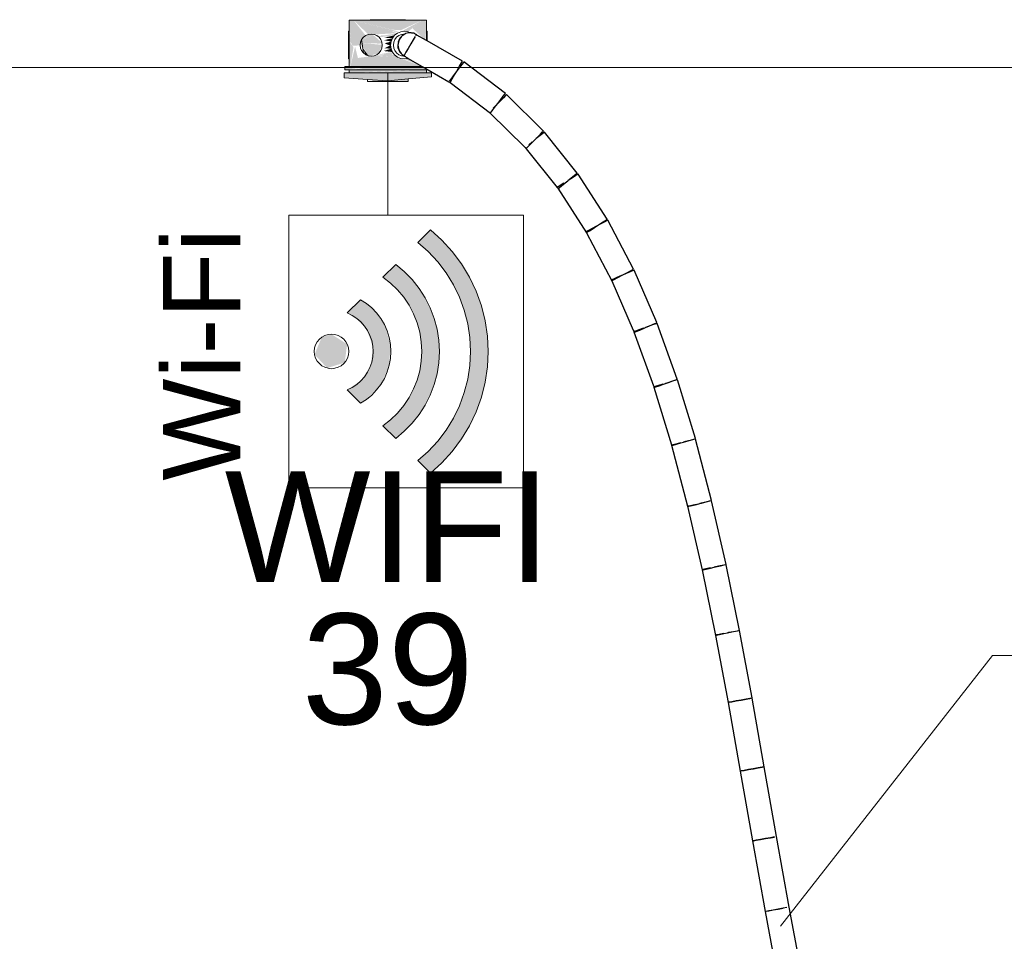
# Model space of a CAD drawing. Header units: millimetres. Extents: x 4476663 to 4477054, y -30323851 to -30323414.
# Tile 111 of 256: x 4476942.32 to 4476944.1, y -30323782.18 to -30323780.51. Entities that reach past the tile are written whole.
import ezdxf

# ---------------------------------------------------------------- set-up
doc = ezdxf.new("R2010")
doc.units = ezdxf.units.MM
doc.linetypes.add('NULL', pattern=[0])
for name, color, linetype, lineweight in [('CE-Caixa', 9, 'Continuous', 18), ('CE-Condutos (Teto)', 1, 'Continuous', 25), ('CE-Textos fios', 7, 'Continuous', 9), ('IFC-Parede padrão-Contorno', 44, 'Continuous', 5), ('P-Simbol', 5, 'Continuous', 20), ('Textos', 7, 'Continuous', 9)]:
    doc.layers.add(name, color=color, linetype=linetype, lineweight=lineweight)
doc.styles.add('ARIAL', font='arial.ttf')

msp = doc.modelspace()

# ---------------------------------------------------------------- hatches: boundary and pattern name
at = {"layer": 'CE-Caixa', "linetype": 'Continuous'}
for points in [[(4476942.9161, -30323780.5124), (4476942.9137, -30323780.5124), (4476942.9164, -30323780.5542)], [(4476942.9137, -30323780.5184), (4476942.9137, -30323780.561), (4476942.9161, -30323780.5959), (4476942.9217, -30323780.561), (4476942.9164, -30323780.5542)], [(4476942.9164, -30323780.5514), (4476942.9198, -30323780.5585), (4476942.932, -30323780.5579), (4476942.9437, -30323780.5401), (4476942.9217, -30323780.5124), (4476942.9161, -30323780.5124)], [(4476942.9217, -30323780.5124), (4476942.9905, -30323780.5326), (4476943.0046, -30323780.5332)], [(4476942.9589, -30323780.5381), (4476943.0012, -30323780.5358), (4476942.9217, -30323780.5124)], [(4476942.9485, -30323780.5381), (4476942.9589, -30323780.5381), (4476942.9217, -30323780.5124)], [(4476942.9217, -30323780.5124), (4476942.9921, -30323780.5296), (4476943.0075, -30323780.5304), (4476943.0457, -30323780.5124)], [(4476943.0202, -30323780.5333), (4476943.0457, -30323780.5124), (4476943.0072, -30323780.5333)], [(4476943.0516, -30323780.548), (4476943.0514, -30323780.5124), (4476943.0457, -30323780.5124), (4476943.028, -30323780.5271)], [(4476943.0537, -30323780.5184), (4476943.0514, -30323780.5124), (4476943.0516, -30323780.548)], [(4476942.9364, -30323780.5477), (4476942.9596, -30323780.5384), (4476942.951, -30323780.5371)], [(4476942.9576, -30323780.5394), (4476942.9365, -30323780.5481), (4476942.9372, -30323780.5536), (4476942.9687, -30323780.5546), (4476942.9731, -30323780.5528)], [(4476942.9763, -30323780.54), (4476942.996, -30323780.5397), (4476943.0012, -30323780.5358)], [(4476942.9344, -30323780.5522), (4476942.9396, -30323780.5716), (4476942.9364, -30323780.5474)], [(4476942.9736, -30323780.5569), (4476942.9372, -30323780.5536), (4476942.9375, -30323780.5555), (4476942.9667, -30323780.5724)], [(4476942.9667, -30323780.5724), (4476942.9375, -30323780.5555), (4476942.9378, -30323780.5585)], [(4476942.996, -30323780.5397), (4476942.9717, -30323780.54), (4476942.9679, -30323780.5433)], [(4476942.9768, -30323780.5439), (4476942.9921, -30323780.5449), (4476942.996, -30323780.5397)], [(4476942.9769, -30323780.5485), (4476942.9896, -30323780.551), (4476942.9921, -30323780.5449)], [(4476942.9783, -30323780.554), (4476942.9872, -30323780.5582), (4476942.9896, -30323780.551)], [(4476942.9137, -30323780.561), (4476942.9137, -30323780.5824), (4476942.9161, -30323780.5959)], [(4476942.9161, -30323780.5959), (4476943.0457, -30323780.5959), (4476943.0012, -30323780.5791), (4476942.9589, -30323780.5767), (4476942.9296, -30323780.5806), (4476942.9246, -30323780.5601)], [(4476942.9667, -30323780.5725), (4476942.9378, -30323780.5585), (4476942.9494, -30323780.5769)], [(4476942.9433, -30323780.5744), (4476942.9494, -30323780.5769), (4476942.9384, -30323780.5624)], [(4476942.9921, -30323780.5699), (4476942.9637, -30323780.5747), (4476942.9918, -30323780.5752)], [(4476942.9761, -30323780.568), (4476942.9921, -30323780.5699), (4476942.9896, -30323780.5639)], [(4476942.978, -30323780.563), (4476942.9896, -30323780.5639), (4476942.9887, -30323780.5574)], [(4476943.0012, -30323780.5791), (4476942.9708, -30323780.5756), (4476942.9614, -30323780.5765)], [(4476942.971, -30323780.5756), (4476943.0012, -30323780.5791), (4476942.996, -30323780.5751)], [(4476943.0457, -30323780.5959), (4476943.0202, -30323780.5816), (4476943.0137, -30323780.5824)], [(4476943.0626, -30323780.6147), (4476943.0626, -30323780.6074), (4476942.9048, -30323780.6074), (4476942.9048, -30323780.6164), (4476942.9838, -30323780.6218)], [(4476942.9077, -30323780.5959), (4476942.906, -30323780.6019), (4476942.9485, -30323780.5967)], [(4476942.9161, -30323780.6019), (4476942.9137, -30323780.6074), (4476943.0457, -30323780.6019)], [(4476943.0546, -30323780.6019), (4476943.046, -30323780.5959), (4476942.9526, -30323780.5959), (4476942.9217, -30323780.6019)], [(4476943.0537, -30323780.6074), (4476943.0537, -30323780.6019), (4476942.9217, -30323780.6074)], [(4476943.0207, -30323780.6229), (4476943.0207, -30323780.6185), (4476942.9838, -30323780.6218), (4476942.9599, -30323780.6201), (4476942.9467, -30323780.6229)]]:
    msp.add_hatch(color=163, dxfattribs=at).paths.add_polyline_path(points)
at = {"layer": 'P-Simbol', "linetype": 'Continuous'}
for points in [[(4476943.0606, -30323780.8909), (4476943.0378, -30323780.9137), (4476943.0489, -30323780.923), (4476943.079, -30323780.9548), (4476943.103, -30323780.9914), (4476943.1204, -30323781.0316), (4476943.1305, -30323781.0742), (4476943.133, -30323781.1179), (4476943.128, -30323781.1613), (4476943.1154, -30323781.2033), (4476943.0958, -30323781.2424), (4476943.0697, -30323781.2775), (4476943.0378, -30323781.3076), (4476943.0606, -30323781.3303), (4476943.0791, -30323781.3139), (4476943.096, -30323781.296), (4476943.1114, -30323781.2766), (4476943.125, -30323781.256), (4476943.1367, -30323781.2343), (4476943.1465, -30323781.2116), (4476943.1543, -30323781.1882), (4476943.16, -30323781.1641), (4476943.1637, -30323781.1397), (4476943.1651, -30323781.1151), (4476943.1644, -30323781.0904), (4476943.1616, -30323781.0658), (4476943.1566, -30323781.0416), (4476943.1496, -30323781.018), (4476943.1405, -30323780.995), (4476943.1294, -30323780.9729), (4476943.1165, -30323780.9519), (4476943.1017, -30323780.9321), (4476943.0853, -30323780.9136)], [(4476942.975, -30323781.2447), (4476942.9979, -30323781.2676), (4476943.0111, -30323781.2569), (4476943.0346, -30323781.2323), (4476943.0534, -30323781.2039), (4476943.067, -30323781.1728), (4476943.075, -30323781.1397), (4476943.0771, -30323781.1058), (4476943.0733, -30323781.072), (4476943.0637, -30323781.0394), (4476943.0485, -30323781.0089), (4476943.0283, -30323780.9815), (4476942.9979, -30323780.9536), (4476942.975, -30323780.9766), (4476942.9979, -30323780.9958), (4476943.0161, -30323781.0177), (4476943.0302, -30323781.0424), (4476943.0398, -30323781.0692), (4476943.0446, -30323781.0972), (4476943.0445, -30323781.1256), (4476943.0394, -30323781.1536), (4476943.0295, -30323781.1803), (4476943.0152, -30323781.2048), (4476942.9968, -30323781.2265)], [(4476942.9344, -30323781.0172), (4476942.9104, -30323781.0411), (4476942.9227, -30323781.0475), (4476942.9456, -30323781.0706), (4476942.9566, -30323781.1012), (4476942.9536, -30323781.1336), (4476942.9372, -30323781.1616), (4476942.9104, -30323781.1802), (4476942.9344, -30323781.2041), (4476942.9423, -30323781.1992), (4476942.969, -30323781.1732), (4476942.9851, -30323781.1397), (4476942.9889, -30323781.1027), (4476942.9797, -30323781.0666), (4476942.9588, -30323781.0359)], [(4476942.882, -30323781.0795), (4476942.8642, -30323781.0851), (4476942.8514, -30323781.116), (4476942.874, -30323781.1407), (4476942.9059, -30323781.1306), (4476942.9102, -30323781.0975)]]:
    msp.add_hatch(color=5, dxfattribs=at).paths.add_polyline_path(points)

# ---------------------------------------------------------------- linework, layer by layer
at = {"layer": 'CE-Caixa'}
for p, q in [((4476942.9137, -30323780.5124), (4476942.9137, -30323780.5184)), ((4476942.9161, -30323780.5124), (4476942.9137, -30323780.5124)), ((4476942.9137, -30323780.5184), (4476942.9137, -30323780.5324)), ((4476942.9217, -30323780.5124), (4476942.9161, -30323780.5124)), ((4476942.9517, -30323780.5124), (4476942.9217, -30323780.5124)), ((4476942.9523, -30323780.5115), (4476942.9517, -30323780.5115)), ((4476942.9517, -30323780.5115), (4476942.9517, -30323780.5124)), ((4476942.9587, -30323780.5124), (4476942.9517, -30323780.5124)), ((4476942.9517, -30323780.5124), (4476942.9523, -30323780.5124)), ((4476942.9528, -30323780.5115), (4476942.9523, -30323780.5115)), ((4476942.9523, -30323780.5124), (4476942.9528, -30323780.5124)), ((4476942.9544, -30323780.5115), (4476942.9528, -30323780.5115)), ((4476942.9528, -30323780.5124), (4476942.9544, -30323780.5124)), ((4476942.956, -30323780.5115), (4476942.9544, -30323780.5115)), ((4476942.9544, -30323780.5124), (4476942.956, -30323780.5124)), ((4476942.9585, -30323780.5115), (4476942.956, -30323780.5115)), ((4476942.956, -30323780.5124), (4476942.9585, -30323780.5124)), ((4476942.9587, -30323780.5115), (4476942.9587, -30323780.5124)), ((4476942.9596, -30323780.5115), (4476942.9587, -30323780.5115)), ((4476943.0087, -30323780.5124), (4476942.9587, -30323780.5124)), ((4476942.9587, -30323780.5124), (4476942.9596, -30323780.5124)), ((4476942.9621, -30323780.5115), (4476942.9596, -30323780.5115)), ((4476942.9596, -30323780.5124), (4476942.9621, -30323780.5124)), ((4476942.966, -30323780.5115), (4476942.9621, -30323780.5115)), ((4476942.9621, -30323780.5124), (4476942.966, -30323780.5124)), ((4476942.9712, -30323780.5115), (4476942.966, -30323780.5115)), ((4476942.966, -30323780.5124), (4476942.9712, -30323780.5124)), ((4476942.9772, -30323780.5115), (4476942.9712, -30323780.5115)), ((4476942.9712, -30323780.5124), (4476942.9772, -30323780.5124)), ((4476942.9837, -30323780.5115), (4476942.9772, -30323780.5115)), ((4476942.9772, -30323780.5124), (4476942.9837, -30323780.5124)), ((4476942.9902, -30323780.5115), (4476942.9837, -30323780.5115)), ((4476942.9837, -30323780.5124), (4476942.9902, -30323780.5124)), ((4476942.9962, -30323780.5115), (4476942.9902, -30323780.5115)), ((4476942.9902, -30323780.5124), (4476942.9962, -30323780.5124)), ((4476943.0014, -30323780.5115), (4476942.9962, -30323780.5115)), ((4476942.9962, -30323780.5124), (4476943.0014, -30323780.5124)), ((4476943.0054, -30323780.5115), (4476943.0014, -30323780.5115)), ((4476943.0014, -30323780.5124), (4476943.0054, -30323780.5124)), ((4476943.0079, -30323780.5115), (4476943.0054, -30323780.5115)), ((4476943.0054, -30323780.5124), (4476943.0079, -30323780.5124)), ((4476943.0087, -30323780.5115), (4476943.0079, -30323780.5115)), ((4476943.0079, -30323780.5124), (4476943.0087, -30323780.5124)), ((4476943.0087, -30323780.5124), (4476943.0087, -30323780.5115)), ((4476943.0146, -30323780.5124), (4476943.0087, -30323780.5124)), ((4476943.0114, -30323780.5115), (4476943.0089, -30323780.5115)), ((4476943.0089, -30323780.5124), (4476943.0114, -30323780.5124)), ((4476943.013, -30323780.5115), (4476943.0114, -30323780.5115)), ((4476943.0114, -30323780.5124), (4476943.013, -30323780.5124)), ((4476943.0146, -30323780.5115), (4476943.013, -30323780.5115)), ((4476943.013, -30323780.5124), (4476943.0146, -30323780.5124)), ((4476943.0146, -30323780.5124), (4476943.0146, -30323780.5115)), ((4476943.0146, -30323780.5115), (4476943.0157, -30323780.5124)), ((4476943.0152, -30323780.5115), (4476943.0146, -30323780.5115)), ((4476943.0157, -30323780.5124), (4476943.0146, -30323780.5124)), ((4476943.0157, -30323780.5115), (4476943.0152, -30323780.5115)), ((4476943.0157, -30323780.5124), (4476943.0157, -30323780.5115)), ((4476943.0457, -30323780.5124), (4476943.0157, -30323780.5124)), ((4476943.0514, -30323780.5124), (4476943.0457, -30323780.5124)), ((4476943.0537, -30323780.5124), (4476943.0514, -30323780.5124)), ((4476943.0537, -30323780.5184), (4476943.0537, -30323780.5124)), ((4476943.0537, -30323780.5324), (4476943.0537, -30323780.5184)), ((4476942.9137, -30323780.5324), (4476942.9128, -30323780.5324)), ((4476942.9128, -30323780.5324), (4476942.9128, -30323780.5333)), ((4476942.9128, -30323780.5333), (4476942.9128, -30323780.5358)), ((4476942.9128, -30323780.5358), (4476942.9128, -30323780.5397)), ((4476942.9137, -30323780.5324), (4476942.9137, -30323780.561)), ((4476942.9137, -30323780.5333), (4476942.9137, -30323780.5324)), ((4476942.9137, -30323780.5358), (4476942.9137, -30323780.5333)), ((4476942.9137, -30323780.5397), (4476942.9137, -30323780.5358)), ((4476942.9437, -30323780.5401), (4476942.9485, -30323780.5381)), ((4476942.9485, -30323780.5381), (4476942.9537, -30323780.5374)), ((4476942.9537, -30323780.5374), (4476942.9589, -30323780.5381)), ((4476942.9589, -30323780.5381), (4476942.9637, -30323780.5401)), ((4476942.996, -30323780.5397), (4476943.0012, -30323780.5358)), ((4476943.0012, -30323780.5358), (4476943.0072, -30323780.5333)), ((4476943.0037, -30323780.5401), (4476943.0085, -30323780.5381)), ((4476943.0072, -30323780.5333), (4476943.0137, -30323780.5324)), ((4476943.0085, -30323780.5381), (4476943.0137, -30323780.5374)), ((4476943.0137, -30323780.5324), (4476943.0202, -30323780.5333)), ((4476943.0137, -30323780.5374), (4476943.0143, -30323780.5375)), ((4476943.0202, -30323780.5333), (4476943.0249, -30323780.5352)), ((4476943.0537, -30323780.5492), (4476943.0537, -30323780.5324)), ((4476943.0537, -30323780.5324), (4476943.0537, -30323780.5333)), ((4476943.0546, -30323780.5324), (4476943.0537, -30323780.5324)), ((4476943.0537, -30323780.5333), (4476943.0537, -30323780.5358)), ((4476943.0537, -30323780.5358), (4476943.0537, -30323780.5397)), ((4476943.0546, -30323780.5333), (4476943.0546, -30323780.5324)), ((4476943.0546, -30323780.5358), (4476943.0546, -30323780.5333)), ((4476943.0546, -30323780.5397), (4476943.0546, -30323780.5358)), ((4476942.9128, -30323780.5397), (4476942.9128, -30323780.5449)), ((4476942.9128, -30323780.5449), (4476942.9128, -30323780.551)), ((4476942.9128, -30323780.551), (4476942.9128, -30323780.5574)), ((4476942.9137, -30323780.5449), (4476942.9137, -30323780.5397)), ((4476942.9137, -30323780.551), (4476942.9137, -30323780.5449)), ((4476942.9137, -30323780.5574), (4476942.9137, -30323780.551)), ((4476942.9344, -30323780.5522), (4476942.9337, -30323780.5574)), ((4476942.9337, -30323780.5574), (4476942.9344, -30323780.5522)), ((4476942.9364, -30323780.5474), (4476942.9344, -30323780.5522)), ((4476942.9344, -30323780.5522), (4476942.9364, -30323780.5474)), ((4476942.9364, -30323780.5474), (4476942.9396, -30323780.5433)), ((4476942.9396, -30323780.5716), (4476942.9364, -30323780.5474)), ((4476942.9396, -30323780.5433), (4476942.9437, -30323780.5401)), ((4476942.9637, -30323780.5401), (4476942.9679, -30323780.5433)), ((4476942.9679, -30323780.5433), (4476942.971, -30323780.5474)), ((4476942.971, -30323780.5474), (4476942.973, -30323780.5522)), ((4476942.973, -30323780.5522), (4476942.9737, -30323780.5574)), ((4476942.9887, -30323780.5574), (4476942.9896, -30323780.551)), ((4476942.9896, -30323780.551), (4476942.9921, -30323780.5449)), ((4476942.9921, -30323780.5449), (4476942.996, -30323780.5397)), ((4476942.9937, -30323780.5574), (4476942.9944, -30323780.5522)), ((4476942.9944, -30323780.5522), (4476942.9964, -30323780.5474)), ((4476942.9964, -30323780.5474), (4476942.9996, -30323780.5433)), ((4476942.9996, -30323780.5433), (4476943.0037, -30323780.5401)), ((4476943.0537, -30323780.5397), (4476943.0537, -30323780.5449)), ((4476943.0537, -30323780.5449), (4476943.0537, -30323780.5492)), ((4476943.0546, -30323780.5449), (4476943.0546, -30323780.5397)), ((4476943.0546, -30323780.5498), (4476943.0546, -30323780.5449)), ((4476942.9128, -30323780.5574), (4476942.9128, -30323780.5639)), ((4476942.9128, -30323780.5639), (4476942.9128, -30323780.5699)), ((4476942.9128, -30323780.5699), (4476942.9128, -30323780.5751)), ((4476942.9137, -30323780.5639), (4476942.9137, -30323780.5574)), ((4476942.9137, -30323780.561), (4476942.9137, -30323780.5824)), ((4476942.9137, -30323780.5699), (4476942.9137, -30323780.5639)), ((4476942.9137, -30323780.5751), (4476942.9137, -30323780.5699)), ((4476942.9337, -30323780.5574), (4476942.9344, -30323780.5626)), ((4476942.9344, -30323780.5626), (4476942.9337, -30323780.5574)), ((4476942.9344, -30323780.5626), (4476942.9364, -30323780.5674)), ((4476942.9364, -30323780.5674), (4476942.9344, -30323780.5626)), ((4476942.9364, -30323780.5674), (4476942.9396, -30323780.5716)), ((4476942.9396, -30323780.5716), (4476942.9364, -30323780.5674)), ((4476942.9437, -30323780.5747), (4476942.9396, -30323780.5716)), ((4476942.9485, -30323780.5767), (4476942.9437, -30323780.5747)), ((4476942.9637, -30323780.5747), (4476942.9589, -30323780.5767)), ((4476942.9679, -30323780.5716), (4476942.9637, -30323780.5747)), ((4476942.971, -30323780.5674), (4476942.9679, -30323780.5716)), ((4476942.973, -30323780.5626), (4476942.971, -30323780.5674)), ((4476942.9737, -30323780.5574), (4476942.973, -30323780.5626)), ((4476942.9896, -30323780.5639), (4476942.9887, -30323780.5574)), ((4476942.9921, -30323780.5699), (4476942.9896, -30323780.5639)), ((4476942.996, -30323780.5751), (4476942.9921, -30323780.5699)), ((4476942.9944, -30323780.5626), (4476942.9937, -30323780.5574)), ((4476942.9964, -30323780.5674), (4476942.9944, -30323780.5626)), ((4476942.9996, -30323780.5716), (4476942.9964, -30323780.5674)), ((4476943.0037, -30323780.5747), (4476942.9996, -30323780.5716)), ((4476943.0085, -30323780.5767), (4476943.0037, -30323780.5747)), ((4476942.9128, -30323780.5751), (4476942.9128, -30323780.5791)), ((4476942.9128, -30323780.5791), (4476942.9128, -30323780.5816)), ((4476942.9128, -30323780.5816), (4476942.9128, -30323780.5824)), ((4476942.9128, -30323780.5824), (4476942.9137, -30323780.5824)), ((4476942.9137, -30323780.5791), (4476942.9137, -30323780.5751)), ((4476942.9137, -30323780.5816), (4476942.9137, -30323780.5791)), ((4476942.9137, -30323780.5824), (4476942.9137, -30323780.5816)), ((4476942.9137, -30323780.5824), (4476942.9137, -30323780.5959)), ((4476942.9537, -30323780.5774), (4476942.9485, -30323780.5767)), ((4476942.9589, -30323780.5767), (4476942.9537, -30323780.5774)), ((4476943.0012, -30323780.5791), (4476942.996, -30323780.5751)), ((4476943.0072, -30323780.5816), (4476943.0012, -30323780.5791)), ((4476943.0137, -30323780.5824), (4476943.0072, -30323780.5816)), ((4476943.0137, -30323780.5774), (4476943.0085, -30323780.5767)), ((4476943.0138, -30323780.5774), (4476943.0137, -30323780.5774)), ((4476943.0202, -30323780.5816), (4476943.0137, -30323780.5824)), ((4476943.0207, -30323780.5814), (4476943.0202, -30323780.5816)), ((4476942.9048, -30323780.6074), (4476942.9048, -30323780.6164)), ((4476942.9137, -30323780.6074), (4476942.9048, -30323780.6074)), ((4476942.906, -30323780.5959), (4476942.906, -30323780.6019)), ((4476942.9077, -30323780.5959), (4476942.906, -30323780.5959)), ((4476942.906, -30323780.6019), (4476942.9078, -30323780.6019)), ((4476942.9095, -30323780.5959), (4476942.9077, -30323780.5959)), ((4476942.9078, -30323780.6019), (4476942.9095, -30323780.6019)), ((4476942.9098, -30323780.5959), (4476942.9095, -30323780.5959)), ((4476942.9095, -30323780.6019), (4476942.9098, -30323780.6019)), ((4476942.9109, -30323780.5959), (4476942.9098, -30323780.5959)), ((4476942.9098, -30323780.6019), (4476942.9109, -30323780.6019)), ((4476942.9128, -30323780.5959), (4476942.9109, -30323780.5959)), ((4476942.9109, -30323780.6019), (4476942.9128, -30323780.6019)), ((4476942.9137, -30323780.5959), (4476942.9128, -30323780.5959)), ((4476942.9128, -30323780.6019), (4476942.9137, -30323780.6019)), ((4476942.9137, -30323780.5959), (4476942.9161, -30323780.5959)), ((4476942.9153, -30323780.5959), (4476942.9137, -30323780.5959)), ((4476942.9137, -30323780.6019), (4476942.9137, -30323780.6074)), ((4476942.9161, -30323780.6019), (4476942.9137, -30323780.6019)), ((4476942.9137, -30323780.6019), (4476942.9153, -30323780.6019)), ((4476942.9467, -30323780.6074), (4476942.9137, -30323780.6074)), ((4476942.9137, -30323780.6074), (4476942.9161, -30323780.6074)), ((4476942.9184, -30323780.5959), (4476942.9153, -30323780.5959)), ((4476942.9153, -30323780.6019), (4476942.9184, -30323780.6019)), ((4476942.9161, -30323780.5959), (4476942.9217, -30323780.5959)), ((4476942.9217, -30323780.6019), (4476942.9161, -30323780.6019)), ((4476942.9161, -30323780.6074), (4476942.9217, -30323780.6074)), ((4476942.9217, -30323780.5959), (4476942.9184, -30323780.5959)), ((4476942.9184, -30323780.6019), (4476942.9217, -30323780.6019)), ((4476942.9217, -30323780.5959), (4476942.9388, -30323780.5959)), ((4476942.9388, -30323780.5959), (4476942.9217, -30323780.5959)), ((4476942.9217, -30323780.6019), (4476942.9526, -30323780.6019)), ((4476943.0457, -30323780.6019), (4476942.9217, -30323780.6019)), ((4476942.9217, -30323780.6074), (4476942.9467, -30323780.6074)), ((4476942.9388, -30323780.5959), (4476942.9482, -30323780.5959)), ((4476942.9482, -30323780.5959), (4476942.9388, -30323780.5959)), ((4476942.9837, -30323780.6074), (4476942.9467, -30323780.6074)), ((4476942.9467, -30323780.6074), (4476943.0207, -30323780.6074)), ((4476942.9482, -30323780.5959), (4476942.9583, -30323780.5959)), ((4476942.9526, -30323780.5959), (4476942.9482, -30323780.5959)), ((4476942.9837, -30323780.5959), (4476942.9526, -30323780.5959)), ((4476942.9526, -30323780.6019), (4476942.9837, -30323780.6019)), ((4476942.9583, -30323780.5959), (4476942.9713, -30323780.5959)), ((4476942.9713, -30323780.5959), (4476942.9854, -30323780.5959)), ((4476943.0148, -30323780.5959), (4476942.9837, -30323780.5959)), ((4476942.9837, -30323780.6019), (4476943.0148, -30323780.6019)), ((4476943.0207, -30323780.6074), (4476942.9837, -30323780.6074)), ((4476942.9854, -30323780.5959), (4476942.9947, -30323780.5959)), ((4476942.9947, -30323780.5959), (4476943.042, -30323780.5959)), ((4476943.0457, -30323780.5959), (4476943.0148, -30323780.5959)), ((4476943.0148, -30323780.6019), (4476943.0457, -30323780.6019)), ((4476943.0537, -30323780.6074), (4476943.0207, -30323780.6074)), ((4476943.0207, -30323780.6074), (4476943.0457, -30323780.6074)), ((4476943.042, -30323780.5959), (4476943.0457, -30323780.5959)), ((4476943.046, -30323780.5959), (4476943.0457, -30323780.5959)), ((4476943.0457, -30323780.6019), (4476943.0491, -30323780.6019)), ((4476943.0514, -30323780.6019), (4476943.0457, -30323780.6019)), ((4476943.0457, -30323780.6074), (4476943.0514, -30323780.6074)), ((4476943.0491, -30323780.6019), (4476943.0521, -30323780.6019)), ((4476943.0537, -30323780.6019), (4476943.0514, -30323780.6019)), ((4476943.0514, -30323780.6074), (4476943.0537, -30323780.6074)), ((4476943.0521, -30323780.6019), (4476943.0537, -30323780.6019)), ((4476943.0537, -30323780.6019), (4476943.0546, -30323780.6019)), ((4476943.0537, -30323780.6074), (4476943.0537, -30323780.6019)), ((4476943.0626, -30323780.6074), (4476943.0537, -30323780.6074)), ((4476943.0626, -30323780.6147), (4476943.0626, -30323780.6074)), ((4476942.9048, -30323780.6164), (4476942.9467, -30323780.6193)), ((4476942.9467, -30323780.6193), (4476942.9838, -30323780.6218)), ((4476942.9467, -30323780.6193), (4476942.9467, -30323780.6229)), ((4476942.9467, -30323780.6229), (4476942.9711, -30323780.6229)), ((4476942.9711, -30323780.6229), (4476943.0006, -30323780.6229)), ((4476942.9838, -30323780.6218), (4476943.0207, -30323780.6185)), ((4476943.0006, -30323780.6229), (4476943.0207, -30323780.6229)), ((4476943.0207, -30323780.6185), (4476943.0626, -30323780.6147)), ((4476943.0207, -30323780.6229), (4476943.0207, -30323780.6185))]:
    msp.add_line(p, q, dxfattribs=at)
at = {"layer": 'CE-Condutos (Teto)'}
for p, q in [((4476943.0144, -30323780.5375), (4476943.0098, -30323780.5406)), ((4476943.0127, -30323780.538), (4476943.0098, -30323780.5406)), ((4476943.0143, -30323780.5375), (4476943.0127, -30323780.538)), ((4476943.0145, -30323780.5375), (4476943.0143, -30323780.5375)), ((4476943.0145, -30323780.5375), (4476943.0144, -30323780.5375)), ((4476943.0155, -30323780.5367), (4476943.0145, -30323780.5375)), ((4476943.0156, -30323780.5367), (4476943.0155, -30323780.5367)), ((4476943.0187, -30323780.5361), (4476943.0156, -30323780.5367)), ((4476943.0216, -30323780.5351), (4476943.0187, -30323780.5361)), ((4476943.0227, -30323780.5353), (4476943.0187, -30323780.5361)), ((4476943.0227, -30323780.5353), (4476943.0216, -30323780.5351)), ((4476943.0239, -30323780.535), (4476943.0227, -30323780.5353)), ((4476943.0249, -30323780.5352), (4476943.0239, -30323780.535)), ((4476943.0258, -30323780.5354), (4476943.0249, -30323780.5352)), ((4476943.0272, -30323780.5357), (4476943.0258, -30323780.5354)), ((4476943.0317, -30323780.5367), (4476943.0272, -30323780.5357)), ((4476943.0308, -30323780.5361), (4476943.0272, -30323780.5357)), ((4476943.0319, -30323780.5367), (4476943.0317, -30323780.5367)), ((4476943.032, -30323780.5367), (4476943.0319, -30323780.5367)), ((4476943.0325, -30323780.5367), (4476943.032, -30323780.5367)), ((4476943.0328, -30323780.537), (4476943.0325, -30323780.5367)), ((4476943.0349, -30323780.5383), (4476943.0328, -30323780.537)), ((4476943.0348, -30323780.5384), (4476943.0336, -30323780.5406)), ((4476943.036, -30323780.5391), (4476943.0348, -30323780.5384)), ((4476943.036, -30323780.5391), (4476943.0349, -30323780.5383)), ((4476943.0363, -30323780.5393), (4476943.036, -30323780.5391)), ((4476943.0537, -30323780.5492), (4476943.0363, -30323780.5393)), ((4476943.0036, -30323780.5491), (4476943.002, -30323780.5574)), ((4476943.0036, -30323780.5491), (4476943.002, -30323780.5528)), ((4476943.0037, -30323780.5489), (4476943.0036, -30323780.5491)), ((4476943.0039, -30323780.5485), (4476943.0037, -30323780.5489)), ((4476943.0079, -30323780.5423), (4476943.0039, -30323780.5485)), ((4476943.0058, -30323780.5443), (4476943.0039, -30323780.5485)), ((4476943.0079, -30323780.5423), (4476943.0058, -30323780.5443)), ((4476943.0084, -30323780.5416), (4476943.0079, -30323780.5423)), ((4476943.0098, -30323780.5406), (4476943.0084, -30323780.5416)), ((4476943.0251, -30323780.5553), (4476943.0205, -30323780.5634)), ((4476943.0295, -30323780.5476), (4476943.0251, -30323780.5553)), ((4476943.0329, -30323780.5417), (4476943.0295, -30323780.5476)), ((4476943.0329, -30323780.5417), (4476943.0329, -30323780.5417)), ((4476943.0546, -30323780.5498), (4476943.0537, -30323780.5492)), ((4476943.1185, -30323780.5864), (4476943.0546, -30323780.5498)), ((4476943.002, -30323780.5574), (4476943.0036, -30323780.5657)), ((4476943.002, -30323780.5574), (4476943.002, -30323780.5621)), ((4476943.002, -30323780.5621), (4476943.0036, -30323780.5657)), ((4476943.0036, -30323780.5657), (4476943.0037, -30323780.566)), ((4476943.0037, -30323780.566), (4476943.0039, -30323780.5663)), ((4476943.0039, -30323780.5663), (4476943.0079, -30323780.5725)), ((4476943.0039, -30323780.5663), (4476943.0058, -30323780.5706)), ((4476943.0058, -30323780.5706), (4476943.0079, -30323780.5725)), ((4476943.0079, -30323780.5725), (4476943.0084, -30323780.5733)), ((4476943.0084, -30323780.5733), (4476943.0098, -30323780.5742)), ((4476943.0098, -30323780.5742), (4476943.013, -30323780.5764)), ((4476943.0098, -30323780.5742), (4476943.0127, -30323780.5768)), ((4476943.0165, -30323780.5704), (4476943.0138, -30323780.5751)), ((4476943.0205, -30323780.5634), (4476943.0165, -30323780.5704)), ((4476943.0127, -30323780.5768), (4476943.0128, -30323780.5768)), ((4476943.013, -30323780.5764), (4476943.0128, -30323780.5768)), ((4476943.0128, -30323780.5768), (4476943.0138, -30323780.5774)), ((4476943.0138, -30323780.5751), (4476943.013, -30323780.5764)), ((4476943.013, -30323780.5764), (4476943.0144, -30323780.5773)), ((4476943.0138, -30323780.5774), (4476943.0183, -30323780.58)), ((4476943.0144, -30323780.5773), (4476943.0145, -30323780.5774)), ((4476943.0145, -30323780.5774), (4476943.0155, -30323780.5781)), ((4476943.0183, -30323780.58), (4476943.0207, -30323780.5814)), ((4476943.0207, -30323780.5814), (4476943.046, -30323780.5959)), ((4476943.1175, -30323780.5925), (4476943.1128, -30323780.5985)), ((4476943.1132, -30323780.5956), (4476943.1166, -30323780.5896)), ((4476943.1166, -30323780.5896), (4476943.1185, -30323780.5864)), ((4476943.1204, -30323780.5886), (4476943.1175, -30323780.5925)), ((4476943.1211, -30323780.5876), (4476943.1204, -30323780.5886)), ((4476943.1961, -30323780.6449), (4476943.1211, -30323780.5876)), ((4476943.046, -30323780.5959), (4476943.0565, -30323780.6019)), ((4476943.0565, -30323780.6019), (4476943.0939, -30323780.6234)), ((4476943.1073, -30323780.6058), (4476943.1018, -30323780.613)), ((4476943.1042, -30323780.6113), (4476943.1076, -30323780.6054)), ((4476943.1128, -30323780.5985), (4476943.1073, -30323780.6058)), ((4476943.1076, -30323780.6054), (4476943.1088, -30323780.6033)), ((4476943.1088, -30323780.6033), (4476943.1132, -30323780.5956)), ((4476943.0939, -30323780.6234), (4476943.0964, -30323780.6248)), ((4476943.0973, -30323780.6189), (4476943.0946, -30323780.6225)), ((4476943.0964, -30323780.6248), (4476943.0974, -30323780.6231)), ((4476943.0964, -30323780.6248), (4476943.169, -30323780.6803)), ((4476943.1018, -30323780.613), (4476943.0973, -30323780.6189)), ((4476943.0974, -30323780.6231), (4476943.1002, -30323780.6184)), ((4476943.1002, -30323780.6184), (4476943.1042, -30323780.6113)), ((4476943.1924, -30323780.6497), (4476943.1953, -30323780.6458)), ((4476943.1953, -30323780.6458), (4476943.1961, -30323780.6449)), ((4476943.1767, -30323780.6702), (4476943.1822, -30323780.663)), ((4476943.1825, -30323780.6626), (4476943.1802, -30323780.665)), ((4476943.1822, -30323780.663), (4476943.1877, -30323780.6557)), ((4476943.1867, -30323780.6584), (4476943.1825, -30323780.6626)), ((4476943.1925, -30323780.6525), (4476943.1867, -30323780.6584)), ((4476943.1877, -30323780.6557), (4476943.1924, -30323780.6497)), ((4476943.1966, -30323780.6483), (4476943.1925, -30323780.6525)), ((4476943.1982, -30323780.6467), (4476943.1966, -30323780.6483)), ((4476943.2651, -30323780.7126), (4476943.1982, -30323780.6467)), ((4476943.167, -30323780.6783), (4476943.1686, -30323780.68)), ((4476943.1686, -30323780.68), (4476943.2312, -30323780.7416)), ((4476943.1695, -30323780.6797), (4476943.1722, -30323780.6761)), ((4476943.1722, -30323780.6761), (4476943.1767, -30323780.6702)), ((4476943.1802, -30323780.665), (4476943.174, -30323780.6712)), ((4476943.264, -30323780.7168), (4476943.2588, -30323780.7209)), ((4476943.2593, -30323780.7184), (4476943.2634, -30323780.7142)), ((4476943.2634, -30323780.7142), (4476943.2651, -30323780.7126)), ((4476943.2666, -30323780.7146), (4476943.264, -30323780.7168)), ((4476943.326, -30323780.7886), (4476943.2666, -30323780.7146)), ((4476943.2448, -30323780.7322), (4476943.2383, -30323780.7374)), ((4476943.2409, -30323780.7371), (4476943.247, -30323780.7309)), ((4476943.247, -30323780.7309), (4476943.2493, -30323780.7285)), ((4476943.2493, -30323780.7285), (4476943.2535, -30323780.7242)), ((4476943.252, -30323780.7263), (4476943.2493, -30323780.7285)), ((4476943.2588, -30323780.7209), (4476943.252, -30323780.7263)), ((4476943.2535, -30323780.7242), (4476943.2593, -30323780.7184)), ((4476943.2312, -30323780.7416), (4476943.232, -30323780.7424)), ((4476943.232, -30323780.7424), (4476943.2319, -30323780.7425)), ((4476943.2319, -30323780.7425), (4476943.2335, -30323780.7445)), ((4476943.232, -30323780.7424), (4476943.2338, -30323780.7442)), ((4476943.2335, -30323780.7445), (4476943.2899, -30323780.8147)), ((4476943.2338, -30323780.7442), (4476943.2362, -30323780.7418)), ((4476943.2362, -30323780.7418), (4476943.2409, -30323780.7371)), ((4476943.2977, -30323780.8114), (4476943.3042, -30323780.8062)), ((4476943.3042, -30323780.8062), (4476943.3088, -30323780.8025)), ((4476943.3088, -30323780.8025), (4476943.3114, -30323780.8003)), ((4476943.3097, -30323780.8019), (4476943.3088, -30323780.8025)), ((4476943.3088, -30323780.8025), (4476943.3088, -30323780.8025)), ((4476943.3173, -30323780.797), (4476943.3097, -30323780.8019)), ((4476943.3114, -30323780.8003), (4476943.3182, -30323780.7949)), ((4476943.3234, -30323780.7931), (4476943.3173, -30323780.797)), ((4476943.3182, -30323780.7949), (4476943.3234, -30323780.7907)), ((4476943.3234, -30323780.7907), (4476943.326, -30323780.7886)), ((4476943.3269, -30323780.7907), (4476943.3234, -30323780.7931)), ((4476943.3274, -30323780.7905), (4476943.3269, -30323780.7907)), ((4476943.38, -30323780.872), (4476943.3274, -30323780.7905)), ((4476943.2899, -30323780.8147), (4476943.2907, -30323780.8157)), ((4476943.2912, -30323780.8138), (4476943.29, -30323780.8146)), ((4476943.2907, -30323780.8157), (4476943.3427, -30323780.8962)), ((4476943.2907, -30323780.8157), (4476943.2913, -30323780.8165)), ((4476943.2954, -30323780.8111), (4476943.2912, -30323780.8138)), ((4476943.2913, -30323780.8165), (4476943.2932, -30323780.815)), ((4476943.2932, -30323780.815), (4476943.2977, -30323780.8114)), ((4476943.302, -30323780.8069), (4476943.2954, -30323780.8111)), ((4476943.3757, -30323780.8765), (4476943.3688, -30323780.8801)), ((4476943.37, -30323780.8785), (4476943.376, -30323780.8746)), ((4476943.3801, -30323780.8742), (4476943.3757, -30323780.8765)), ((4476943.376, -30323780.8746), (4476943.3796, -30323780.8723)), ((4476943.3796, -30323780.8723), (4476943.38, -30323780.872)), ((4476943.3812, -30323780.8736), (4476943.3801, -30323780.8742)), ((4476943.4278, -30323780.9621), (4476943.3812, -30323780.8736)), ((4476943.3424, -30323780.8941), (4476943.3418, -30323780.8943)), ((4476943.3462, -30323780.892), (4476943.3424, -30323780.8941)), ((4476943.3439, -30323780.8954), (4476943.3481, -30323780.8926)), ((4476943.3527, -30323780.8886), (4476943.3462, -30323780.892)), ((4476943.3481, -30323780.8926), (4476943.3547, -30323780.8884)), ((4476943.3607, -30323780.8844), (4476943.3527, -30323780.8886)), ((4476943.3547, -30323780.8884), (4476943.3614, -30323780.884)), ((4476943.3688, -30323780.8801), (4476943.3607, -30323780.8844)), ((4476943.3614, -30323780.884), (4476943.3624, -30323780.8834)), ((4476943.3624, -30323780.8834), (4476943.37, -30323780.8785)), ((4476943.3427, -30323780.8962), (4476943.3428, -30323780.8961)), ((4476943.3428, -30323780.8961), (4476943.3439, -30323780.8954)), ((4476943.3428, -30323780.8961), (4476943.3884, -30323780.9829)), ((4476943.4154, -30323780.9687), (4476943.4223, -30323780.9651)), ((4476943.4268, -30323780.9644), (4476943.4217, -30323780.9666)), ((4476943.4223, -30323780.9651), (4476943.4267, -30323780.9627)), ((4476943.4267, -30323780.9627), (4476943.4278, -30323780.9621)), ((4476943.4286, -30323780.9636), (4476943.4268, -30323780.9644)), ((4476943.4698, -30323781.0586), (4476943.4286, -30323780.9636)), ((4476943.3913, -30323780.9798), (4476943.3879, -30323780.9813)), ((4476943.3879, -30323780.9813), (4476943.3886, -30323780.9828)), ((4476943.3884, -30323780.9829), (4476943.3886, -30323780.9828)), ((4476943.3886, -30323780.9828), (4476943.4273, -30323781.0721)), ((4476943.389, -30323780.9826), (4476943.3928, -30323780.9806)), ((4476943.3976, -30323780.9771), (4476943.3913, -30323780.9798)), ((4476943.3928, -30323780.9806), (4476943.3993, -30323780.9772)), ((4476943.4057, -30323780.9736), (4476943.3976, -30323780.9771)), ((4476943.3993, -30323780.9772), (4476943.4073, -30323780.9729)), ((4476943.408, -30323780.9726), (4476943.4057, -30323780.9736)), ((4476943.4073, -30323780.9729), (4476943.4154, -30323780.9687)), ((4476943.4142, -30323780.9699), (4476943.408, -30323780.9726)), ((4476943.4217, -30323780.9666), (4476943.4142, -30323780.9699)), ((4476943.4273, -30323781.0721), (4476943.4286, -30323781.075)), ((4476943.4374, -30323781.0718), (4476943.4314, -30323781.0739)), ((4476943.4325, -30323781.0747), (4476943.4388, -30323781.072)), ((4476943.4456, -30323781.0688), (4476943.4374, -30323781.0718)), ((4476943.4388, -30323781.072), (4476943.4469, -30323781.0685)), ((4476943.4469, -30323781.0685), (4476943.4493, -30323781.0675)), ((4476943.4493, -30323781.0675), (4476943.4554, -30323781.0648)), ((4476943.4543, -30323781.0656), (4476943.4493, -30323781.0675)), ((4476943.4622, -30323781.0628), (4476943.4543, -30323781.0656)), ((4476943.4554, -30323781.0648), (4476943.4629, -30323781.0616)), ((4476943.4678, -30323781.0608), (4476943.4622, -30323781.0628)), ((4476943.4629, -30323781.0616), (4476943.468, -30323781.0594)), ((4476943.4703, -30323781.0599), (4476943.4678, -30323781.0608)), ((4476943.468, -30323781.0594), (4476943.4698, -30323781.0586)), ((4476943.5067, -30323781.1607), (4476943.4703, -30323781.0599)), ((4476943.4286, -30323781.075), (4476943.4284, -30323781.075)), ((4476943.4284, -30323781.075), (4476943.4638, -30323781.1729)), ((4476943.4314, -30323781.0739), (4476943.4286, -30323781.075)), ((4476943.4286, -30323781.075), (4476943.4291, -30323781.0762)), ((4476943.4291, -30323781.0762), (4476943.4325, -30323781.0747)), ((4476943.4987, -30323781.1636), (4476943.5043, -30323781.1616)), ((4476943.507, -30323781.1618), (4476943.5041, -30323781.1627)), ((4476943.5043, -30323781.1616), (4476943.5067, -30323781.1607)), ((4476943.5394, -30323781.2679), (4476943.507, -30323781.1618)), ((4476943.4638, -30323781.1729), (4476943.4645, -30323781.1748)), ((4476943.4645, -30323781.1748), (4476943.4644, -30323781.1748)), ((4476943.4644, -30323781.1748), (4476943.4962, -30323781.2791)), ((4476943.467, -30323781.174), (4476943.4645, -30323781.1748)), ((4476943.4645, -30323781.1748), (4476943.4649, -30323781.1758)), ((4476943.4649, -30323781.1758), (4476943.4678, -30323781.1747)), ((4476943.4728, -30323781.1722), (4476943.467, -30323781.174)), ((4476943.4678, -30323781.1747), (4476943.4739, -30323781.1726)), ((4476943.4809, -30323781.1697), (4476943.4728, -30323781.1722)), ((4476943.4739, -30323781.1726), (4476943.482, -30323781.1696)), ((4476943.482, -30323781.1696), (4476943.4857, -30323781.1683)), ((4476943.4857, -30323781.1683), (4476943.4908, -30323781.1664)), ((4476943.4898, -30323781.167), (4476943.4857, -30323781.1683)), ((4476943.498, -30323781.1645), (4476943.4898, -30323781.167)), ((4476943.4908, -30323781.1664), (4476943.4987, -30323781.1636)), ((4476943.5041, -30323781.1627), (4476943.498, -30323781.1645)), ((4476943.5304, -30323781.2706), (4476943.5365, -30323781.2688)), ((4476943.5395, -30323781.2688), (4476943.5362, -30323781.2696)), ((4476943.5365, -30323781.2688), (4476943.5394, -30323781.2679)), ((4476943.5685, -30323781.3796), (4476943.5395, -30323781.2688)), ((4476943.4962, -30323781.2791), (4476943.4965, -30323781.28)), ((4476943.4988, -30323781.2794), (4476943.4965, -30323781.28)), ((4476943.4965, -30323781.28), (4476943.4968, -30323781.2809)), ((4476943.4965, -30323781.28), (4476943.4965, -30323781.28)), ((4476943.4965, -30323781.28), (4476943.5252, -30323781.3898)), ((4476943.4968, -30323781.2809), (4476943.4994, -30323781.2801)), ((4476943.5044, -30323781.278), (4476943.4988, -30323781.2794)), ((4476943.4994, -30323781.2801), (4476943.5052, -30323781.2783)), ((4476943.5124, -30323781.2759), (4476943.5044, -30323781.278)), ((4476943.5052, -30323781.2783), (4476943.5133, -30323781.2758)), ((4476943.5133, -30323781.2758), (4476943.5181, -30323781.2744)), ((4476943.5181, -30323781.2744), (4476943.5222, -30323781.2731)), ((4476943.5214, -30323781.2735), (4476943.5181, -30323781.2744)), ((4476943.5298, -30323781.2713), (4476943.5214, -30323781.2735)), ((4476943.5222, -30323781.2731), (4476943.5304, -30323781.2706)), ((4476943.5362, -30323781.2696), (4476943.5298, -30323781.2713)), ((4476943.5252, -30323781.3898), (4476943.5253, -30323781.3902)), ((4476943.5273, -30323781.3897), (4476943.5253, -30323781.3902)), ((4476943.5253, -30323781.3902), (4476943.5255, -30323781.3909)), ((4476943.5253, -30323781.3902), (4476943.5515, -30323781.5047)), ((4476943.5255, -30323781.3909), (4476943.5278, -30323781.3903)), ((4476943.5328, -30323781.3885), (4476943.5273, -30323781.3897)), ((4476943.5278, -30323781.3903), (4476943.5334, -30323781.3888)), ((4476943.5407, -30323781.3867), (4476943.5328, -30323781.3885)), ((4476943.5334, -30323781.3888), (4476943.5414, -30323781.3867)), ((4476943.5414, -30323781.3867), (4476943.5472, -30323781.3852)), ((4476943.5472, -30323781.3852), (4476943.5504, -30323781.3843)), ((4476943.5498, -30323781.3846), (4476943.5472, -30323781.3852)), ((4476943.5583, -30323781.3826), (4476943.5498, -30323781.3846)), ((4476943.5504, -30323781.3843), (4476943.5588, -30323781.3821)), ((4476943.565, -30323781.3811), (4476943.5583, -30323781.3826)), ((4476943.5588, -30323781.3821), (4476943.5652, -30323781.3805)), ((4476943.5686, -30323781.3803), (4476943.565, -30323781.3811)), ((4476943.5652, -30323781.3805), (4476943.5685, -30323781.3796)), ((4476943.5949, -30323781.4953), (4476943.5686, -30323781.3803)), ((4476943.5733, -30323781.5002), (4476943.576, -30323781.4996)), ((4476943.5736, -30323781.5001), (4476943.5733, -30323781.5002)), ((4476943.5755, -30323781.4997), (4476943.5736, -30323781.5001)), ((4476943.5843, -30323781.498), (4476943.5755, -30323781.4997)), ((4476943.576, -30323781.4996), (4476943.5846, -30323781.4976)), ((4476943.5911, -30323781.4966), (4476943.5843, -30323781.498)), ((4476943.5846, -30323781.4976), (4476943.5913, -30323781.4961)), ((4476943.5949, -30323781.4958), (4476943.5911, -30323781.4966)), ((4476943.5913, -30323781.4961), (4476943.5949, -30323781.4953)), ((4476943.6191, -30323781.6144), (4476943.5949, -30323781.4958)), ((4476943.5533, -30323781.5043), (4476943.5515, -30323781.5047)), ((4476943.5515, -30323781.5047), (4476943.5516, -30323781.505)), ((4476943.5516, -30323781.5052), (4476943.5536, -30323781.5047)), ((4476943.5516, -30323781.505), (4476943.5757, -30323781.6233)), ((4476943.5516, -30323781.505), (4476943.5516, -30323781.5052)), ((4476943.5586, -30323781.5032), (4476943.5533, -30323781.5043)), ((4476943.5536, -30323781.5047), (4476943.5591, -30323781.5035)), ((4476943.5665, -30323781.5016), (4476943.5586, -30323781.5032)), ((4476943.5591, -30323781.5035), (4476943.567, -30323781.5017)), ((4476943.567, -30323781.5017), (4476943.5733, -30323781.5002)), ((4476943.5773, -30323781.6226), (4476943.5756, -30323781.6229)), ((4476943.5756, -30323781.6229), (4476943.5757, -30323781.6233)), ((4476943.5757, -30323781.6233), (4476943.5775, -30323781.6229)), ((4476943.5757, -30323781.6233), (4476943.5985, -30323781.7445)), ((4476943.5825, -30323781.6216), (4476943.5773, -30323781.6226)), ((4476943.5775, -30323781.6229), (4476943.5828, -30323781.6218)), ((4476943.5904, -30323781.6201), (4476943.5825, -30323781.6216)), ((4476943.5828, -30323781.6218), (4476943.5907, -30323781.6202)), ((4476943.5907, -30323781.6202), (4476943.5977, -30323781.6188)), ((4476943.5977, -30323781.6188), (4476943.5973, -30323781.6188)), ((4476943.5977, -30323781.6188), (4476943.5998, -30323781.6183)), ((4476943.5994, -30323781.6184), (4476943.5977, -30323781.6188)), ((4476943.6082, -30323781.6168), (4476943.5994, -30323781.6184)), ((4476943.5998, -30323781.6183), (4476943.6085, -30323781.6166)), ((4476943.6152, -30323781.6155), (4476943.6082, -30323781.6168)), ((4476943.6085, -30323781.6166), (4476943.6153, -30323781.6152)), ((4476943.6191, -30323781.6147), (4476943.6152, -30323781.6155)), ((4476943.6153, -30323781.6152), (4476943.6191, -30323781.6144)), ((4476943.6419, -30323781.7364), (4476943.6191, -30323781.6147)), ((4476943.6001, -30323781.744), (4476943.5985, -30323781.7443)), ((4476943.5985, -30323781.7445), (4476943.6002, -30323781.7442)), ((4476943.5985, -30323781.7445), (4476943.6206, -30323781.8684)), ((4476943.6052, -30323781.7431), (4476943.6001, -30323781.744)), ((4476943.6002, -30323781.7442), (4476943.6054, -30323781.7432)), ((4476943.613, -30323781.7417), (4476943.6052, -30323781.7431)), ((4476943.6054, -30323781.7432), (4476943.6132, -30323781.7418)), ((4476943.6221, -30323781.7401), (4476943.613, -30323781.7417)), ((4476943.6132, -30323781.7418), (4476943.6223, -30323781.7401)), ((4476943.6309, -30323781.7385), (4476943.6221, -30323781.7401)), ((4476943.6223, -30323781.7401), (4476943.6311, -30323781.7384)), ((4476943.6379, -30323781.7373), (4476943.6309, -30323781.7385)), ((4476943.6311, -30323781.7384), (4476943.638, -30323781.7371)), ((4476943.6419, -30323781.7366), (4476943.6379, -30323781.7373)), ((4476943.638, -30323781.7371), (4476943.6419, -30323781.7364)), ((4476943.664, -30323781.8607), (4476943.6419, -30323781.7366)), ((4476943.6222, -30323781.8681), (4476943.6206, -30323781.8684)), ((4476943.6206, -30323781.8684), (4476943.6222, -30323781.8681)), ((4476943.6206, -30323781.8684), (4476943.6427, -30323781.9944)), ((4476943.6222, -30323781.8681), (4476943.6273, -30323781.8672)), ((4476943.6273, -30323781.8672), (4476943.6222, -30323781.8681)), ((4476943.6273, -30323781.8672), (4476943.6351, -30323781.8658)), ((4476943.6351, -30323781.8658), (4476943.6273, -30323781.8672)), ((4476943.6351, -30323781.8658), (4476943.6442, -30323781.8642)), ((4476943.6441, -30323781.8642), (4476943.6351, -30323781.8658)), ((4476943.653, -30323781.8627), (4476943.6441, -30323781.8642)), ((4476943.6442, -30323781.8642), (4476943.653, -30323781.8627)), ((4476943.653, -30323781.8627), (4476943.66, -30323781.8614)), ((4476943.66, -30323781.8615), (4476943.653, -30323781.8627)), ((4476943.66, -30323781.8614), (4476943.664, -30323781.8607)), ((4476943.664, -30323781.8608), (4476943.66, -30323781.8615)), ((4476943.6861, -30323781.9867), (4476943.664, -30323781.8608)), ((4476943.6427, -30323781.9944), (4476943.6442, -30323781.9941)), ((4476943.6443, -30323781.9942), (4476943.6427, -30323781.9945)), ((4476943.6427, -30323781.9945), (4476943.6654, -30323782.1218)), ((4476943.6442, -30323781.9941), (4476943.6494, -30323781.9932)), ((4476943.6494, -30323781.9933), (4476943.6443, -30323781.9942)), ((4476943.6494, -30323781.9932), (4476943.6571, -30323781.9919)), ((4476943.6572, -30323781.9919), (4476943.6494, -30323781.9933)), ((4476943.6571, -30323781.9919), (4476943.6662, -30323781.9903)), ((4476943.6663, -30323781.9902), (4476943.6572, -30323781.9919)), ((4476943.6662, -30323781.9903), (4476943.6751, -30323781.9887)), ((4476943.6751, -30323781.9887), (4476943.6663, -30323781.9902)), ((4476943.6821, -30323781.9874), (4476943.6751, -30323781.9887)), ((4476943.6751, -30323781.9887), (4476943.6821, -30323781.9875)), ((4476943.6861, -30323781.9868), (4476943.6861, -30323781.9867)), ((4476943.7088, -30323782.1139), (4476943.6861, -30323781.9867)), ((4476943.6861, -30323781.9867), (4476943.6861, -30323781.9867)), ((4476943.6654, -30323782.1218), (4476943.667, -30323782.1215)), ((4476943.6671, -30323782.1217), (4476943.6654, -30323782.122)), ((4476943.6654, -30323782.122), (4476943.6894, -30323782.2502)), ((4476943.667, -30323782.1215), (4476943.6721, -30323782.1206)), ((4476943.6723, -30323782.1207), (4476943.6671, -30323782.1217)), ((4476943.6721, -30323782.1206), (4476943.6799, -30323782.1192)), ((4476943.6801, -30323782.1193), (4476943.6723, -30323782.1207)), ((4476943.6799, -30323782.1192), (4476943.689, -30323782.1176)), ((4476943.6892, -30323782.1176), (4476943.6801, -30323782.1193)), ((4476943.689, -30323782.1176), (4476943.6978, -30323782.116)), ((4476943.698, -30323782.1159), (4476943.6892, -30323782.1176)), ((4476943.7049, -30323782.1146), (4476943.698, -30323782.1159)), ((4476943.7088, -30323782.1141), (4476943.7088, -30323782.1139)), ((4476943.7328, -30323782.2417), (4476943.7088, -30323782.1139)), ((4476943.7088, -30323782.1139), (4476943.7088, -30323782.1139))]:
    msp.add_line(p, q, dxfattribs=at)
at = {"layer": 'CE-Textos fios'}
for p, q in [((4476943.6931, -30323782.1487), (4476944.0761, -30323781.6598)), ((4476944.0761, -30323781.6598), (4476945.3295, -30323781.6598))]:
    msp.add_line(p, q, dxfattribs=at)
at = {"layer": 'IFC-Parede padrão-Contorno', "color": 8, "lineweight": 5}
msp.add_line((4476899.984, -30323780.598), (4476945.8786, -30323780.598), dxfattribs=at)
at = {"layer": 'P-Simbol'}
for p, q in [((4476942.9837, -30323780.6074), (4476942.9837, -30323780.8644)), ((4476943.0378, -30323780.9137), (4476943.0606, -30323780.8909)), ((4476942.975, -30323780.9766), (4476942.9979, -30323780.9536)), ((4476942.9104, -30323781.0411), (4476942.9344, -30323781.0172)), ((4476942.9104, -30323781.1802), (4476942.9344, -30323781.2041)), ((4476942.975, -30323781.2447), (4476942.9979, -30323781.2676)), ((4476943.0378, -30323781.3076), (4476943.0606, -30323781.3303))]:
    msp.add_line(p, q, dxfattribs=at)
for points in [[(4476942.8049, -30323780.8644), (4476942.8049, -30323781.3568), (4476943.2288, -30323781.3568), (4476943.2288, -30323780.8644), (4476942.8049, -30323780.8644)], [(4476943.0606, -30323781.3303), (4476943.0814, -30323781.3117), (4476943.1002, -30323781.291), (4476943.1169, -30323781.2687), (4476943.1314, -30323781.2447), (4476943.1434, -30323781.2195), (4476943.1528, -30323781.1932), (4476943.1597, -30323781.1661), (4476943.1638, -30323781.1385), (4476943.1651, -30323781.1106), (4476943.1638, -30323781.0827), (4476943.1597, -30323781.0551), (4476943.1528, -30323781.028), (4476943.1434, -30323781.0017), (4476943.1314, -30323780.9765), (4476943.1169, -30323780.9526), (4476943.1002, -30323780.9302), (4476943.0814, -30323780.9096), (4476943.0606, -30323780.8909)], [(4476943.0378, -30323781.3076), (4476943.0567, -30323781.291), (4476943.0739, -30323781.2726), (4476943.0891, -30323781.2526), (4476943.1023, -30323781.2312), (4476943.1133, -30323781.2086), (4476943.1219, -30323781.1849), (4476943.1281, -30323781.1606), (4476943.1319, -30323781.1357), (4476943.1331, -30323781.1106), (4476943.1319, -30323781.0855), (4476943.1281, -30323781.0606), (4476943.1219, -30323781.0363), (4476943.1133, -30323781.0127), (4476943.1023, -30323780.99), (4476943.0891, -30323780.9686), (4476943.0739, -30323780.9486), (4476943.0567, -30323780.9302), (4476943.0378, -30323780.9137)], [(4476942.9979, -30323781.2676), (4476943.0135, -30323781.2547), (4476943.0278, -30323781.2403), (4476943.0405, -30323781.2245), (4476943.0514, -30323781.2075), (4476943.0605, -30323781.1894), (4476943.0677, -30323781.1705), (4476943.073, -30323781.1509), (4476943.0761, -30323781.1309), (4476943.0771, -30323781.1106), (4476943.0761, -30323781.0904), (4476943.073, -30323781.0704), (4476943.0677, -30323781.0508), (4476943.0605, -30323781.0318), (4476943.0514, -30323781.0138), (4476943.0405, -30323780.9967), (4476943.0278, -30323780.9809), (4476943.0135, -30323780.9665), (4476942.9979, -30323780.9536)], [(4476942.975, -30323781.2447), (4476942.9888, -30323781.234), (4476943.0013, -30323781.2218), (4476943.0126, -30323781.2084), (4476943.0223, -30323781.1939), (4476943.0304, -30323781.1784), (4476943.0368, -30323781.1622), (4476943.0414, -30323781.1453), (4476943.0442, -30323781.1281), (4476943.0451, -30323781.1106), (4476943.0442, -30323781.0932), (4476943.0414, -30323781.0759), (4476943.0368, -30323781.0591), (4476943.0304, -30323781.0428), (4476943.0223, -30323781.0273), (4476943.0126, -30323781.0128), (4476943.0013, -30323780.9994), (4476942.9888, -30323780.9873), (4476942.975, -30323780.9766)], [(4476942.9344, -30323781.2041), (4476942.945, -30323781.1973), (4476942.9547, -30323781.1893), (4476942.9635, -30323781.1802), (4476942.9711, -30323781.1701), (4476942.9775, -30323781.1593), (4476942.9825, -30323781.1477), (4476942.9862, -30323781.1356), (4476942.9884, -30323781.1232), (4476942.9891, -30323781.1106), (4476942.9884, -30323781.098), (4476942.9862, -30323781.0856), (4476942.9825, -30323781.0735), (4476942.9775, -30323781.062), (4476942.9711, -30323781.0511), (4476942.9635, -30323781.041), (4476942.9547, -30323781.032), (4476942.945, -30323781.024), (4476942.9344, -30323781.0172)], [(4476942.9104, -30323781.1802), (4476942.9193, -30323781.1758), (4476942.9275, -30323781.1704), (4476942.935, -30323781.1639), (4476942.9415, -30323781.1565), (4476942.947, -30323781.1483), (4476942.9514, -30323781.1395), (4476942.9546, -30323781.1301), (4476942.9565, -30323781.1205), (4476942.9571, -30323781.1106), (4476942.9565, -30323781.1008), (4476942.9546, -30323781.0911), (4476942.9514, -30323781.0818), (4476942.947, -30323781.0729), (4476942.9415, -30323781.0647), (4476942.935, -30323781.0573), (4476942.9275, -30323781.0509), (4476942.9193, -30323781.0454), (4476942.9104, -30323781.0411)]]:
    msp.add_lwpolyline(points, dxfattribs=at)
msp.add_circle((4476942.882, -30323781.1106), 0.0311, dxfattribs=at)

# ---------------------------------------------------------------- texts
at = {"layer": 'P-Simbol', "linetype": 'NULL', "insert": (4476942.7174, -30323780.888), "char_height": 0.14, "width": 0.912134, "attachment_point": 9, "rotation": 90.0002, "line_spacing_factor": 0.6, "style": 'ARIAL'}
msp.add_mtext('Wi-Fi', dxfattribs=at)
at = {"layer": 'Textos', "linetype": 'NULL', "char_height": 0.2, "attachment_point": 8, "line_spacing_factor": 0.6, "style": 'ARIAL'}
for s, insert, width in [('WIFI', (4476942.9837, -30323781.5268), 1.179268), ('39', (4476942.9837, -30323781.7868), 0.621341)]:
    msp.add_mtext(s, dxfattribs=dict(at, insert=insert, width=width))

doc.saveas('drawing.dxf')
